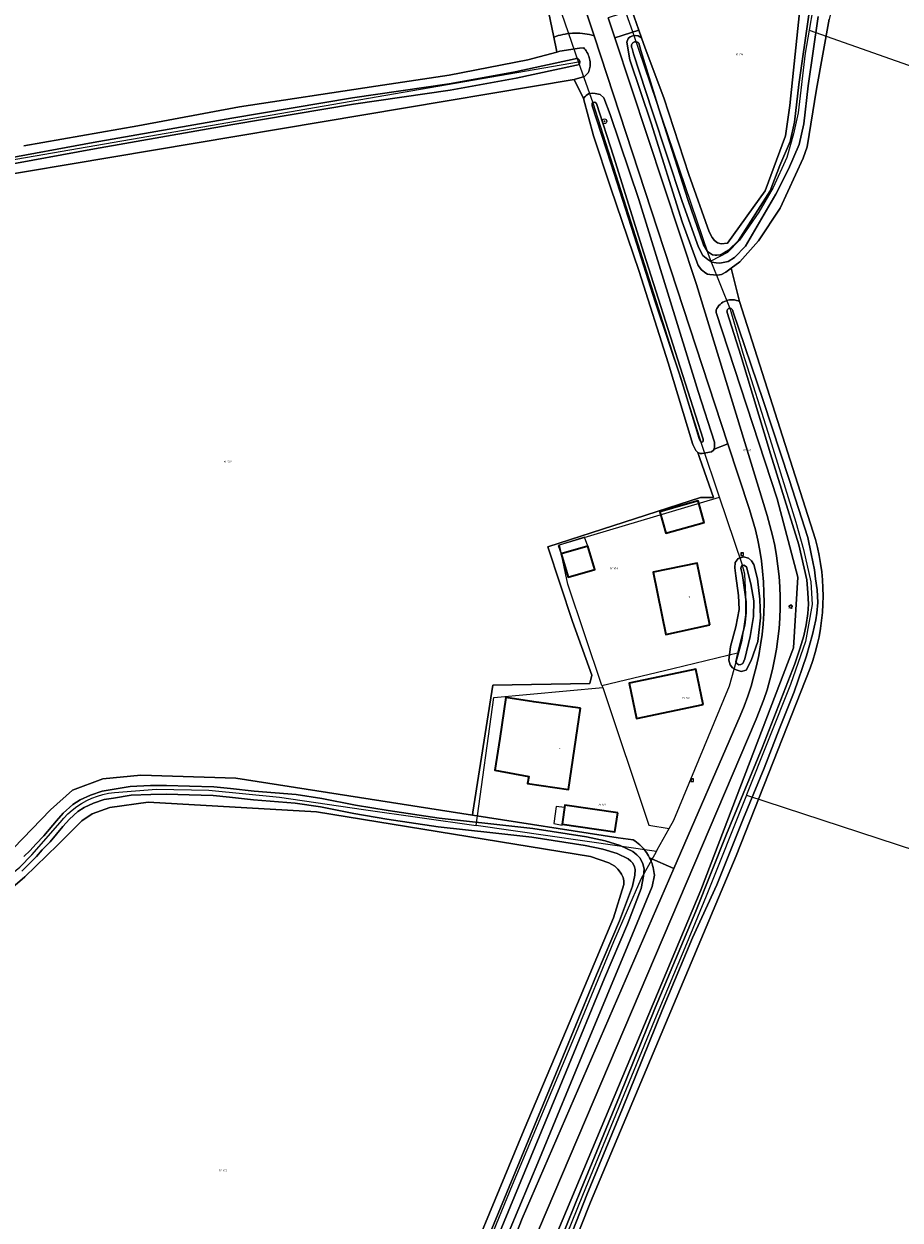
# Model space of a CAD drawing. Header units: metres. Extents: x 250001 to 257773, y 598992 to 609118.
# Tile 195 of 256: x 251590 to 251741, y 602053 to 602259. Entities that reach past the tile are written whole.
import ezdxf
from ezdxf.enums import TextEntityAlignment as Align
from ezdxf.lldxf.tags import DXFTag

# ---------------------------------------------------------------- set-up
doc = ezdxf.new("R2010")
doc.units = ezdxf.units.M
for name, color, linetype, lineweight in [('B-WE-GR-BOOM-S', 252, 'Continuous', 25), ('B-WE-GR-GRAS-GV', 252, 'Continuous', 13), ('B-WE-GR-GROENVOORZIENING-GV', 252, 'Continuous', 18), ('B-WE-KG-GRENS_PERCEEL-G', 150, 'KG-PERCEEL', 18), ('B-WE-KG-GRENS_PERCEEL-S', 150, 'Continuous', 25), ('B-WE-KL-ET_LS_OV_LICHTMAST-S', 252, 'Continuous', 25), ('B-WE-OG-BEBOUWING-GV', 1, 'Continuous', 35), ('B-WE-OG-BEBOUWING-T18', 7, 'Continuous', 18), ('B-WE-OG-BEBOUWING_LUIFEL-GV', 1, 'Continuous', 18), ('B-WE-OG-TERREIN_ERF-GV', 7, 'Continuous', 18), ('B-WE-OG-WATER-GV', 252, 'Continuous', 18), ('B-WE-OG-WATER_SLOOT-GV', 252, 'Continuous', 18), ('B-WE-RI-GWA_RIOOLPUT-S', 252, 'Continuous', 25), ('B-WE-VH-ONVERHARD-GV', 252, 'Continuous', 18), ('B-WE-VH-VERHARDING_GESLOTEN-GV', 252, 'Continuous', 18), ('B-WE-VH-VERHARDING_OPEN-GV', 252, 'Continuous', 18), ('X-XX-AL-REFERENTIE-G', 7, 'Continuous', 18)]:
    doc.layers.add(name, color=color, linetype=linetype, lineweight=lineweight)
doc.styles.add('NLCS-ISO', font='NLCS-ISO.ttf')
doc.styles.add('NLCS-ISO-ANNOTATIEF-T18', font='NLCS-ISO.ttf', dxfattribs={"height": 1.8})
doc.styles.get("Standard").update_dxf_attribs({"font": 'NLCS-ISO.ttf'})
tags = doc.linetypes.add('KG-PERCEEL', pattern='A,5.5,-2,["P",Standard,S=1.8,R=0,X=-0.5,Y=-0.9],-2,5.5,-2,[5,NLCS.SHX,S=0.75,R=0,X=0,Y=0],-2', length=19).pattern_tags.tags
tags[6] = DXFTag(74, 10)

# ---------------------------------------------------------------- blocks, each defined once
blk = doc.blocks.new('SKG-PERCEELNUMMER-SO')
at = {"style": 'NLCS-ISO', "oblique": 10, "flags": 1}
blk.add_attdef('GEMEENTECODE', text='', height=1.8, dxfattribs=at).set_placement((0, 2.6), align=Align.MIDDLE_CENTER)
at = {"style": 'NLCS-ISO', "oblique": 10}
blk.add_attdef('SECTIE', text='', height=1.8, dxfattribs=at).set_placement((-0.5, 0), align=Align.MIDDLE_RIGHT)
blk.add_attdef('PERCEELNUMMER', text='', height=1.8, dxfattribs=at).set_placement((0.5, 0), align=Align.MIDDLE_LEFT)
blk = doc.blocks.new('BS2021-132-Xref-KAD-20210617')
at = {"layer": 'B-WE-KG-GRENS_PERCEEL-G', "flags": 128}
for points in [[(251686.003, 602252.258), (251683.093, 602260.562), (251668.343, 602307.081)], [(251731.056, 602282.388), (251726.978, 602265.102), (251725.71, 602257.718)], [(251691.713, 602267.889), (251693.515, 602262.5), (251695.328, 602257.312), (251708.281, 602219.125), (251708.758, 602217.937)], [(251725.71, 602257.718), (251725.027, 602253.742), (251723.813, 602243.467), (251722.989, 602239.825), (251721.861, 602235.749), (251719.477, 602230.633), (251717.006, 602226.341), (251713.71, 602221.528), (251711.629, 602219.404), (251708.758, 602217.937)], [(251725.71, 602257.718), (251903.53, 602194.989)], [(251571.116, 602232.404), (251686.003, 602252.258)], [(251710.269, 602177.279), (251707.234, 602186.312), (251694.656, 602225.875), (251688.484, 602245.125), (251686.687, 602250.312), (251686.003, 602252.258)], [(251708.758, 602217.937), (251712.093, 602209.625), (251714.281, 602202.062), (251718.921, 602187.375), (251723.39, 602172.937), (251724.718, 602168.25), (251726, 602162.687), (251726.234, 602158.75), (251725.062, 602152.375), (251722.5, 602145), (251714.897, 602125.944)], [(251690.011, 602144.802), (251684.153, 602162.256), (251682.684, 602169.051), (251710.269, 602177.279)], [(251713.56, 602150.482), (251714.154, 602152.622), (251714.809, 602156.989), (251714.809, 602160.483), (251714.591, 602163.977), (251714.154, 602165.723), (251710.269, 602177.279)], [(251690.011, 602144.802), (251702.244, 602147.734), (251713.56, 602150.482)], [(251701.562, 602120.166), (251702.363, 602121.617), (251711.971, 602144.762), (251713.56, 602150.482)], [(251668.375, 602120.675), (251671.385, 602142.759), (251690.136, 602144.436)], [(251690.011, 602144.802), (251690.136, 602144.436)], [(251690.136, 602144.436), (251698.093, 602120.721), (251701.562, 602120.166)], [(251606.066, 602126.366), (251613.333, 602126.922), (251622.308, 602126.796), (251634.486, 602125.578), (251648.94, 602123.424), (251668.375, 602120.675)], [(251596.715, 602121.19), (251597.354, 602121.958), (251598.048, 602122.677), (251598.793, 602123.342), (251599.586, 602123.949), (251600.422, 602124.497), (251601.296, 602124.981), (251602.203, 602125.398), (251603.139, 602125.747), (251604.099, 602126.026), (251605.076, 602126.232), (251606.066, 602126.366)], [(251714.878, 602125.897), (251707.937, 602108.5), (251704.546, 602100.312), (251699.046, 602087.125), (251686.64, 602056.937), (251674.875, 602027.875), (251665.904, 602005.439)], [(251714.897, 602125.944), (251714.878, 602125.897)], [(251714.878, 602125.897), (251834.976, 602086.591)], [(251568.696, 602099.002), (251574.358, 602102.194), (251584.543, 602109.242), (251589.755, 602113.518), (251591.853, 602115.635), (251596.715, 602121.19)], [(251699.381, 602116.212), (251668.375, 602120.675)], [(251699.381, 602116.212), (251699.521, 602116.466), (251701.562, 602120.166)], [(251616.687, 601928.562), (251619.171, 601927.75), (251621.203, 601927.875), (251622.718, 601929.5), (251626.562, 601938.562), (251632.203, 601953.312), (251637.609, 601966.625), (251646.734, 601989.437), (251660.265, 602024.187), (251666.234, 602038.312), (251674.593, 602058.75), (251685.015, 602083.562), (251685.562, 602084.937), (251692.046, 602100.687), (251696.781, 602111.5), (251699.381, 602116.212)]]:
    blk.add_lwpolyline(points, dxfattribs=at)
at = {"layer": 'B-WE-KG-GRENS_PERCEEL-S', "xscale": 0.2, "yscale": 0.2, "zscale": 0.2}
for p, values in [((251713.524, 602253.543), {'PERCEELNUMMER': '114', 'SECTIE': 'M'}), ((251714.785, 602185.355), {'PERCEELNUMMER': '140', 'SECTIE': 'M'}), ((251625.354, 602183.36), {'PERCEELNUMMER': '512', 'SECTIE': 'M'}), ((251691.865, 602164.975), {'PERCEELNUMMER': '109', 'SECTIE': 'M'}), ((251704.313, 602142.674), {'PERCEELNUMMER': '110', 'SECTIE': 'M'}), ((251689.904, 602124.25), {'PERCEELNUMMER': '111', 'SECTIE': 'M'}), ((251624.561, 602061.278), {'PERCEELNUMMER': '513', 'SECTIE': 'M'})]:
    blk.add_blockref('SKG-PERCEELNUMMER-SO', p, dxfattribs=at).add_auto_attribs(values)
blk = doc.blocks.new('SKL-ET_OV_LICHTMAST-SO')
at = {"color": 0, "linetype": 'ByBlock', "lineweight": 18}
for points in [[(-1.2, 0), (-2, 0)], [(-1.4, 1.4), (-0.9, 0.9)], [(0, 2), (0, 1.2)], [(0.9, 0.9), (1.4, 1.4)], [(2, 0), (1.2, 0)], [(-1.4, -1.4), (-0.9, -0.9)], [(0, -1.2), (0, -2)], [(0.9, -0.9), (1.4, -1.4)]]:
    blk.add_lwpolyline(points, dxfattribs=at)
blk.add_circle((0, 0), 1, dxfattribs=at)
blk = doc.blocks.new('SRI-PUT_INSPECTIEPUT_RIOOLPUT-SO')
at = {"color": 0, "linetype": 'ByBlock', "lineweight": 18}
blk.add_lwpolyline([(-1.1, -1.1), (1.1, -1.1), (1.1, 1.1), (-1.1, 1.1)], close=True, dxfattribs=at)
at = {"color": 0, "linetype": 'ByBlock', "lineweight": 18, "style": 'NLCS-ISO'}
blk.add_text('r', height=1.5, dxfattribs=at).set_placement((0, 0.3), align=Align.MIDDLE_CENTER)
blk = doc.blocks.new('SGR-BOOM_01-SO')
at = {"linetype": 'ByBlock', "lineweight": 18}
h = blk.add_hatch(color=0, dxfattribs=at)
h.dxf.hatch_style = 1
edge = h.paths.add_edge_path()
edge.add_arc((0, 0), 0.25, 0, 360)
at = {"color": 0, "linetype": 'ByBlock', "lineweight": 18}
for radius in [2, 0.25]:
    blk.add_circle((0, 0), radius, dxfattribs=at)
blk = doc.blocks.new('BS2021-132-Xref-BGT-GRIJS-20210617-aangepast')
at = {"layer": 'B-WE-GR-GRAS-GV', "flags": 128}
for points in [[(251590.468, 602237.806), (251610.124, 602241.238), (251627.594, 602244.522), (251651.068, 602248.04), (251663.719, 602249.932), (251677.241, 602252.585), (251682.245, 602253.948), (251682.189, 602254.292), (251681.722, 602256.526), (251680.509, 602262.328)], [(251725.84, 602147.768), (251713.149, 602115.462), (251688.026, 602055.783), (251667.831, 602004.897), (251724.856, 601980.654), (251757.011, 601966.826)], [(251737.137, 602319.682), (251734.577, 602312.541), (251734.757, 602310.792), (251734.993, 602308.386), (251735.413, 602304.097), (251735.673, 602299.565), (251735.523, 602295.097), (251735.169, 602287.192), (251735.043, 602284.378), (251734.062, 602279.628), (251732.062, 602271.266), (251729.125, 602259.613), (251726.961, 602247.547), (251725.345, 602237.608), (251724.633, 602235.673), (251720.716, 602227.045), (251716.958, 602221.425), (251713.74, 602217.798), (251712.266, 602216.708), (251713.716, 602210.939), (251726.763, 602169.969)], [(251583.89, 602111.83), (251595.047, 602123.412), (251598.836, 602126.752), (251604.065, 602128.745), (251610.611, 602129.351), (251626.965, 602128.858), (251667.72, 602122.477), (251667.784, 602122.99), (251671.222, 602144.865), (251687.94, 602145.177), (251688.253, 602146.583), (251684.954, 602155.846), (251680.71, 602168.689), (251707.003, 602177.208), (251709.224, 602177.208), (251706.847, 602183.927), (251706.505, 602184.954), (251706.499, 602184.956), (251706.198, 602185.292), (251705.651, 602186.354), (251701.42, 602200.39), (251696.413, 602216.105), (251691.49, 602230.672), (251688.581, 602239.501), (251686.834, 602245.912), (251685.215, 602249.199), (251576.503, 602230.957)], [(251663.036, 602035.46), (251676.607, 602068.321), (251685.799, 602089.994), (251692.009, 602104.79), (251693.769, 602110.493), (251693.758, 602111.13), (251693.669, 602111.75), (251693.364, 602112.288), (251693.139, 602112.673), (251692.742, 602113.178), (251692.204, 602113.697), (251691.184, 602114.253), (251688.033, 602115.332), (251640.88, 602123.021), (251611.869, 602124.728), (251605.297, 602123.763), (251602.215, 602122.68), (251600.449, 602121.498), (251596.33, 602117.336), (251590.634, 602111.856), (251587.774, 602109.349)]]:
    blk.add_lwpolyline(points, dxfattribs=at)
at = {"layer": 'B-WE-GR-GRAS-GV'}
blk.add_lwpolyline([(251726.763, 602169.969, -0.1582379), (251725.84, 602147.768)], format="xyb", dxfattribs=at)
at = {"layer": 'B-WE-GR-GROENVOORZIENING-GV', "flags": 128}
for points in [[(251696.351, 602257.694), (251692.214, 602256.399), (251706.281, 602213.916), (251718.453, 602174.12), (251718.948, 602172.397), (251719.381, 602170.657), (251719.754, 602168.903), (251720.066, 602167.137), (251720.315, 602165.362), (251720.502, 602163.578), (251720.626, 602161.79), (251720.688, 602159.998), (251720.688, 602158.205), (251720.624, 602156.413), (251720.498, 602154.624), (251720.309, 602152.841), (251720.059, 602151.066), (251719.746, 602149.3), (251719.371, 602147.547), (251718.936, 602145.807), (251718.44, 602144.084), (251717.884, 602142.38), (251716.595, 602139.034), (251669.843, 602029.258)], [(251662.29, 602002.739), (251707.015, 602109.534), (251722.978, 602151.272), (251723.725, 602163.469), (251720.188, 602176.962), (251709.663, 602209.047), (251709.679, 602209.485)], [(251713.716, 602210.939), (251712.266, 602216.708), (251711.355, 602216.034), (251710.581, 602215.643), (251709.91, 602215.51), (251709.209, 602215.564), (251708.602, 602215.607), (251708.196, 602215.694), (251707.883, 602215.863), (251707.159, 602216.416), (251706.569, 602217.18), (251703.835, 602224.691), (251698.49, 602241.708), (251694.823, 602252.583), (251694.286, 602255.668), (251694.542, 602256.296), (251694.859, 602256.567), (251695.314, 602256.75), (251695.717, 602256.798), (251696.23, 602256.74), (251696.815, 602256.374), (251696.351, 602257.694)], [(251658.789, 602008.251), (251676.303, 602053.005), (251702.4, 602113.278), (251698.222, 602115.121), (251698.374, 602114.801), (251698.512, 602114.475), (251698.634, 602114.143), (251698.742, 602113.806), (251698.834, 602113.464), (251698.91, 602113.119), (251698.971, 602112.771), (251699.016, 602112.42), (251699.041, 602112.138), (251698.673, 602110.174), (251697.711, 602107.851), (251694.457, 602100.018), (251687.358, 602082.905), (251679.279, 602063.274), (251673.949, 602050.498)]]:
    blk.add_lwpolyline(points, dxfattribs=at)
blk.add_lwpolyline([(251685.795, 602257.196), (251685.374, 602257.199), (251684.953, 602257.185), (251684.534, 602257.155), (251684.115, 602257.11), (251683.699, 602257.048), (251683.285, 602256.971), (251682.874, 602256.878), (251682.467, 602256.77), (251682.065, 602256.646), (251681.722, 602256.526), (251682.189, 602254.292), (251682.245, 602253.948), (251682.741, 602254.082), (251686.147, 602254.61), (251686.867, 602254.656), (251686.993, 602254.523), (251687.154, 602254.333), (251687.302, 602254.133), (251687.436, 602253.924), (251687.558, 602253.706), (251687.664, 602253.481), (251687.756, 602253.25), (251687.834, 602253.013), (251687.896, 602252.772), (251687.942, 602252.528), (251687.972, 602252.281), (251687.986, 602252.032), (251687.985, 602251.783), (251687.968, 602251.535), (251687.934, 602251.288), (251687.885, 602251.045), (251687.82, 602250.804), (251687.74, 602250.569), (251687.645, 602250.339), (251687.003, 602249.752), (251685.215, 602249.199), (251686.834, 602245.912), (251687.138, 602246.26), (251687.274, 602246.448), (251687.688, 602246.735), (251688.323, 602246.84), (251688.82, 602246.818), (251689.708, 602246.648), (251690.309, 602246.053), (251691.433, 602243.186), (251696.373, 602228.557), (251701.372, 602212.407), (251706.602, 602195.485), (251709.401, 602186.748), (251709.415, 602185.987), (251709.345, 602185.536), (251711.711, 602186.461), (251688.662, 602256.745), (251688.291, 602256.848), (251687.882, 602256.946), (251687.469, 602257.027), (251687.053, 602257.093), (251686.635, 602257.144), (251686.216, 602257.178)], close=True, dxfattribs=at)
at = {"layer": 'B-WE-GR-GROENVOORZIENING-GV'}
blk.add_lwpolyline([(251709.679, 602209.485, -0.4390015), (251713.716, 602210.939)], format="xyb", dxfattribs=at)
at = {"layer": 'B-WE-OG-BEBOUWING-GV', "flags": 128}
for points in [[(251707.626, 602172.903), (251706.572, 602176.618), (251704.754, 602176.102), (251699.957, 602174.742), (251701.011, 602171.026), (251705.163, 602172.204)], [(251683.018, 602167.463), (251684.189, 602163.458), (251688.768, 602164.807), (251687.595, 602168.806)], [(251708.61, 602155.24), (251706.42, 602165.89), (251698.838, 602164.333), (251701.04, 602153.61)], [(251707.439, 602141.533), (251706.166, 602147.609), (251701.025, 602146.533), (251694.69, 602145.206), (251695.962, 602139.13)], [(251686.321, 602140.891), (251685.015, 602141.056), (251678.262, 602141.991), (251673.47, 602142.742), (251672.427, 602135.696), (251671.55, 602130.23), (251677.43, 602129.153), (251677.21, 602127.95), (251684.26, 602126.9)], [(251692.72, 602122.885), (251683.631, 602124.165), (251683.17, 602120.895), (251692.259, 602119.615)]]:
    blk.add_lwpolyline(points, close=True, dxfattribs=at)
at = {"layer": 'B-WE-OG-BEBOUWING_LUIFEL-GV', "flags": 128}
for points in [[(251687.027, 602170.391), (251682.484, 602168.954), (251683.018, 602167.463), (251687.595, 602168.806)], [(251682.152, 602123.97), (251681.726, 602121.02), (251683.157, 602120.75), (251683.17, 602120.895), (251683.578, 602123.787)]]:
    blk.add_lwpolyline(points, close=True, dxfattribs=at)
at = {"layer": 'B-WE-OG-TERREIN_ERF-GV', "flags": 128}
blk.add_lwpolyline([(251695.165, 602261.164), (251696.351, 602257.694), (251696.815, 602256.374), (251697.426, 602254.621), (251700.694, 602246.047), (251704.947, 602232.873), (251708.481, 602222.958), (251708.998, 602221.971), (251709.384, 602221.48), (251709.889, 602221.071), (251710.526, 602220.881), (251711.633, 602220.994), (251718.119, 602230.013), (251721.599, 602239.495), (251722.365, 602244.74), (251724.047, 602260.782)], dxfattribs=at)
for points in [[(251717.323, 602151.789), (251717.571, 602153.591), (251717.753, 602155.4), (251717.869, 602157.215), (251717.919, 602159.033), (251717.904, 602160.852), (251717.822, 602162.668), (251717.675, 602164.481), (251717.462, 602166.287), (251717.184, 602168.084), (251716.84, 602169.87), (251716.432, 602171.642), (251715.425, 602175.137), (251711.711, 602186.461), (251709.345, 602185.536), (251709.225, 602185.347), (251708.857, 602185.092), (251708.547, 602185.025), (251707.635, 602184.853), (251707.263, 602184.784), (251706.952, 602184.794), (251706.505, 602184.954), (251706.847, 602183.927), (251709.224, 602177.208), (251707.003, 602177.208), (251680.71, 602168.689), (251684.954, 602155.846), (251688.253, 602146.583), (251687.94, 602145.177), (251671.222, 602144.865), (251667.784, 602122.99), (251667.72, 602122.477), (251692.798, 602118.55), (251695.403, 602118.225), (251695.698, 602118.03), (251695.984, 602117.821), (251696.26, 602117.6), (251696.525, 602117.367), (251696.78, 602117.122), (251697.024, 602116.865), (251697.256, 602116.598), (251697.475, 602116.321), (251697.682, 602116.034), (251697.876, 602115.738), (251698.056, 602115.433), (251698.222, 602115.121), (251702.4, 602113.278), (251713.794, 602139.593), (251714.486, 602141.274), (251715.117, 602142.98), (251715.686, 602144.708), (251716.191, 602146.455), (251716.633, 602148.219), (251717.01, 602149.998)], [(251705.163, 602172.204), (251701.011, 602171.026), (251699.957, 602174.742), (251704.754, 602176.102), (251706.572, 602176.618), (251707.626, 602172.903)], [(251684.189, 602163.458), (251683.018, 602167.463), (251687.595, 602168.806), (251688.768, 602164.807)], [(251712.136, 602151.526), (251713.078, 602154.892), (251713.615, 602157.875), (251713.549, 602160.338), (251713.091, 602163.728), (251712.913, 602165.089), (251712.959, 602165.995), (251713.49, 602166.673), (251714.39, 602166.947), (251715.236, 602166.754), (251715.766, 602166.304), (251716.182, 602165.629), (251716.798, 602163.183), (251717.196, 602159.695), (251717.324, 602156.473), (251716.849, 602152.364), (251715.717, 602149.133), (251714.821, 602147.467), (251713.997, 602147.229), (251713.135, 602147.519), (251712.502, 602147.877), (251712.104, 602148.364), (251711.859, 602149.181)], [(251701.04, 602153.61), (251698.838, 602164.333), (251706.42, 602165.89), (251708.61, 602155.24)], [(251706.166, 602147.609), (251707.439, 602141.533), (251695.962, 602139.13), (251694.69, 602145.206), (251701.025, 602146.533)], [(251686.321, 602140.891), (251684.26, 602126.9), (251677.21, 602127.95), (251677.43, 602129.153), (251671.55, 602130.23), (251672.427, 602135.696), (251673.47, 602142.742), (251678.262, 602141.991), (251685.015, 602141.056)], [(251692.259, 602119.615), (251683.17, 602120.895), (251683.631, 602124.165), (251692.72, 602122.885)]]:
    blk.add_lwpolyline(points, close=True, dxfattribs=at)
at = {"layer": 'B-WE-OG-WATER-GV', "flags": 128}
for points in [[(251725.653, 602260.332), (251723.932, 602248.345), (251723.179, 602241.838), (251722.421, 602238.533), (251720.664, 602234.373), (251718.964, 602230.037), (251713.498, 602221.487), (251711.803, 602219.819), (251711.135, 602219.38), (251710.35, 602219.006), (251709.799, 602218.952), (251709.482, 602218.944), (251709.02, 602219.027), (251708.212, 602219.555), (251707.497, 602220.751), (251704.843, 602228.381), (251699.802, 602244.155), (251696.712, 602254.201), (251696.351, 602255.478), (251696.332, 602255.497), (251696.251, 602255.567), (251696.159, 602255.625), (251696.06, 602255.669), (251695.956, 602255.698), (251695.848, 602255.71), (251695.74, 602255.707), (251695.633, 602255.688), (251695.531, 602255.654), (251695.434, 602255.605), (251695.346, 602255.542), (251695.268, 602255.467), (251695.202, 602255.381), (251695.149, 602255.287), (251695.111, 602255.185), (251695.088, 602255.08), (251695.081, 602254.972), (251695.09, 602254.864), (251695.115, 602254.758), (251695.155, 602254.658), (251695.209, 602254.564), (251695.449, 602253.661), (251698.633, 602243.786), (251703.812, 602228.215), (251706.665, 602220.305), (251707.384, 602218.905), (251708.235, 602218.223), (251708.929, 602217.74), (251709.689, 602217.646), (251710.318, 602217.563), (251711.766, 602217.881), (251712.813, 602218.569), (251714.749, 602220.473), (251719.975, 602229.453), (251722.146, 602233.77), (251723.949, 602238.039), (251724.758, 602241.566), (251725.519, 602248.14), (251727.234, 602260.088)], [(251586.409, 602234.284), (251602.625, 602237.281), (251626.452, 602241.44), (251647.209, 602244.953), (251663.863, 602247.369), (251675.26, 602249.446), (251685.655, 602251.704), (251685.937, 602251.748), (251685.999, 602251.792), (251686.067, 602251.859), (251686.125, 602251.936), (251686.168, 602252.022), (251686.197, 602252.114), (251686.21, 602252.209), (251686.207, 602252.305), (251686.188, 602252.399), (251686.154, 602252.489), (251686.106, 602252.572), (251686.044, 602252.646), (251685.971, 602252.709), (251685.889, 602252.758), (251685.799, 602252.794), (251685.705, 602252.814), (251685.609, 602252.818), (251685.514, 602252.806), (251685.422, 602252.779), (251675.044, 602250.525), (251663.685, 602248.454), (251647.038, 602246.039), (251626.266, 602242.524), (251602.43, 602238.363), (251586.213, 602235.366)], [(251677.004, 602030.585), (251687.413, 602057.065), (251693.56, 602071.922), (251700.427, 602088.968), (251705.61, 602101.306), (251709.794, 602110.441), (251714.401, 602121.946), (251717.957, 602130.556), (251720.598, 602137.425), (251723.109, 602143.702), (251725.234, 602149.925), (251726.239, 602153.579), (251726.83, 602156.122), (251727.026, 602157.291), (251727.179, 602159.097), (251727.046, 602161.316), (251726.794, 602163.176), (251726.611, 602164.726), (251726.047, 602167.513), (251725.468, 602170.33), (251722.24, 602180.324), (251717.797, 602193.886), (251712.545, 602209.281), (251712.544, 602209.32), (251712.532, 602209.409), (251712.504, 602209.494), (251712.461, 602209.572), (251712.405, 602209.642), (251712.338, 602209.701), (251712.261, 602209.747), (251712.177, 602209.778), (251712.089, 602209.794), (251712, 602209.794), (251711.912, 602209.778), (251711.828, 602209.747), (251711.751, 602209.701), (251711.684, 602209.643), (251711.628, 602209.573), (251711.585, 602209.495), (251711.557, 602209.41), (251711.544, 602209.321), (251711.547, 602209.232), (251711.567, 602209.145), (251711.601, 602209.062), (251713.911, 602201.677), (251719.052, 602184.71), (251723.891, 602169.043), (251725.275, 602163.008), (251725.471, 602160.775), (251725.569, 602158.819), (251725.473, 602157.232), (251725.152, 602155.253), (251724.751, 602153.381), (251724.062, 602151.115), (251723.251, 602148.527), (251717.62, 602134.071), (251711.459, 602119.166), (251706.15, 602105.915), (251699.157, 602089.249), (251693.021, 602074.044), (251686.407, 602058.041), (251679.226, 602040.116)], [(251590.109, 602112.828), (251591.543, 602114.267), (251592.629, 602115.344), (251593.624, 602116.471), (251595.009, 602117.876), (251597.213, 602120.499), (251598.32, 602121.766), (251599.785, 602123.101), (251600.887, 602123.771), (251602.493, 602124.539), (251604.302, 602125.146), (251605.925, 602125.421), (251608.952, 602125.884), (251612.329, 602126.051), (251615.029, 602126.1), (251618.929, 602125.956), (251623.098, 602125.847), (251625.884, 602125.579), (251630.002, 602125.124), (251637.196, 602124.513), (251641.524, 602123.875), (251647.292, 602122.74), (251652.969, 602121.765), (251661.799, 602120.458), (251671.232, 602119.399), (251677.911, 602118.67), (251687.109, 602117.25), (251690.181, 602116.601), (251692.61, 602115.845), (251694.505, 602114.954), (251694.987, 602114.553), (251695.347, 602114.178), (251695.643, 602113.554), (251695.756, 602113.078), (251695.693, 602112.135), (251695.295, 602110.263), (251693.019, 602104.264), (251689.079, 602094.981), (251682.471, 602078.865), (251661.128, 602027.161)], [(251662.519, 602026.6), (251683.858, 602078.295), (251690.463, 602094.404), (251694.411, 602103.705), (251696.739, 602109.838), (251697.182, 602111.929), (251697.268, 602113.204), (251697.066, 602114.055), (251696.597, 602115.041), (251696.011, 602115.652), (251695.317, 602116.23), (251693.154, 602117.247), (251690.56, 602118.054), (251687.378, 602118.726), (251678.107, 602120.158), (251671.397, 602120.89), (251661.993, 602121.946), (251653.206, 602123.247), (251647.563, 602124.216), (251641.778, 602125.353), (251637.369, 602126.003), (251630.148, 602126.617), (251626.038, 602127.071), (251623.19, 602127.345), (251618.977, 602127.455), (251615.043, 602127.601), (251612.278, 602127.55), (251608.801, 602127.378), (251605.686, 602126.902), (251603.936, 602126.606), (251601.928, 602125.932), (251600.172, 602125.092), (251598.881, 602124.307), (251597.246, 602122.817), (251596.074, 602121.475), (251593.899, 602118.887), (251592.526, 602117.495), (251591.537, 602116.373), (251590.484, 602115.329)]]:
    blk.add_lwpolyline(points, dxfattribs=at)
for points in [[(251689.069, 602245.103), (251688.801, 602245.3), (251688.569, 602245.249), (251688.43, 602245.231), (251688.355, 602245.058), (251688.3, 602244.7), (251691.62, 602234.637), (251695.556, 602222.257), (251699.26, 602210.726), (251703.629, 602197.593), (251706.735, 602187.37), (251707.008, 602186.848), (251707.104, 602186.725), (251707.166, 602186.726), (251707.335, 602186.791), (251707.366, 602186.808), (251707.426, 602186.902), (251707.441, 602186.964), (251707.436, 602187.228), (251703.499, 602199.64), (251697.225, 602219.306), (251691.999, 602235.98)], [(251714.909, 602165.223), (251714.464, 602165.521), (251714.173, 602165.453), (251713.969, 602165.213), (251713.944, 602165.011), (251714.225, 602163.756), (251714.577, 602161.269), (251714.858, 602159.234), (251714.865, 602157.313), (251714.625, 602155.185), (251713.622, 602151.372), (251713.068, 602148.911), (251713.213, 602148.621), (251713.579, 602148.384), (251713.941, 602148.398), (251714.244, 602148.577), (251714.592, 602149.377), (251715.558, 602153.259), (251716.116, 602156.667), (251716.136, 602159.39), (251715.637, 602162.333)]]:
    blk.add_lwpolyline(points, close=True, dxfattribs=at)
at = {"layer": 'B-WE-OG-WATER_SLOOT-GV', "flags": 128}
for points in [[(251724.047, 602260.782), (251722.365, 602244.74), (251721.599, 602239.495), (251718.119, 602230.013), (251711.633, 602220.994), (251710.526, 602220.881), (251709.889, 602221.071), (251709.384, 602221.48), (251708.998, 602221.971), (251708.481, 602222.958), (251704.947, 602232.873), (251700.694, 602246.047), (251697.426, 602254.621), (251696.815, 602256.374), (251696.23, 602256.74), (251695.717, 602256.798), (251695.314, 602256.75), (251694.859, 602256.567), (251694.542, 602256.296), (251694.286, 602255.668), (251694.823, 602252.583), (251698.49, 602241.708), (251703.835, 602224.691), (251706.569, 602217.18), (251707.159, 602216.416), (251707.883, 602215.863), (251708.196, 602215.694), (251708.602, 602215.607), (251709.209, 602215.564), (251709.91, 602215.51), (251710.581, 602215.643), (251711.355, 602216.034), (251712.266, 602216.708), (251713.74, 602217.798), (251716.958, 602221.425), (251720.716, 602227.045), (251724.633, 602235.673), (251725.345, 602237.608), (251726.961, 602247.547), (251729.125, 602259.613)], [(251727.234, 602260.088), (251725.519, 602248.14), (251724.758, 602241.566), (251723.949, 602238.039), (251722.146, 602233.77), (251719.975, 602229.453), (251714.749, 602220.473), (251712.813, 602218.569), (251711.766, 602217.881), (251710.318, 602217.563), (251709.689, 602217.646), (251708.929, 602217.74), (251708.235, 602218.223), (251707.384, 602218.905), (251706.665, 602220.305), (251703.812, 602228.215), (251698.633, 602243.786), (251695.449, 602253.661), (251695.209, 602254.564), (251695.155, 602254.658), (251695.115, 602254.758), (251695.09, 602254.864), (251695.081, 602254.972), (251695.088, 602255.08), (251695.111, 602255.185), (251695.149, 602255.287), (251695.202, 602255.381), (251695.268, 602255.467), (251695.346, 602255.542), (251695.434, 602255.605), (251695.531, 602255.654), (251695.633, 602255.688), (251695.74, 602255.707), (251695.848, 602255.71), (251695.956, 602255.698), (251696.06, 602255.669), (251696.159, 602255.625), (251696.251, 602255.567), (251696.332, 602255.497), (251696.351, 602255.478), (251696.712, 602254.201), (251699.802, 602244.155), (251704.843, 602228.381), (251707.497, 602220.751), (251708.212, 602219.555), (251709.02, 602219.027), (251709.482, 602218.944), (251709.799, 602218.952), (251710.35, 602219.006), (251711.135, 602219.38), (251711.803, 602219.819), (251713.498, 602221.487), (251718.964, 602230.037), (251720.664, 602234.373), (251722.421, 602238.533), (251723.179, 602241.838), (251723.932, 602248.345), (251725.653, 602260.332)], [(251576.503, 602230.957), (251685.215, 602249.199), (251687.003, 602249.752), (251687.645, 602250.339), (251687.74, 602250.569), (251687.82, 602250.804), (251687.885, 602251.045), (251687.934, 602251.288), (251687.968, 602251.535), (251687.985, 602251.783), (251687.986, 602252.032), (251687.972, 602252.281), (251687.942, 602252.528), (251687.896, 602252.772), (251687.834, 602253.013), (251687.756, 602253.25), (251687.664, 602253.481), (251687.558, 602253.706), (251687.436, 602253.924), (251687.302, 602254.133), (251687.154, 602254.333), (251686.993, 602254.523), (251686.867, 602254.656), (251686.147, 602254.61), (251682.741, 602254.082), (251682.245, 602253.948), (251677.241, 602252.585), (251663.719, 602249.932), (251651.068, 602248.04), (251627.594, 602244.522), (251610.124, 602241.238), (251590.468, 602237.806)], [(251586.213, 602235.366), (251602.43, 602238.363), (251626.266, 602242.524), (251647.038, 602246.039), (251663.685, 602248.454), (251675.044, 602250.525), (251685.422, 602252.779), (251685.514, 602252.806), (251685.609, 602252.818), (251685.705, 602252.814), (251685.799, 602252.794), (251685.889, 602252.758), (251685.971, 602252.709), (251686.044, 602252.646), (251686.106, 602252.572), (251686.154, 602252.489), (251686.188, 602252.399), (251686.207, 602252.305), (251686.21, 602252.209), (251686.197, 602252.114), (251686.168, 602252.022), (251686.125, 602251.936), (251686.067, 602251.859), (251685.999, 602251.792), (251685.937, 602251.748), (251685.655, 602251.704), (251675.26, 602249.446), (251663.863, 602247.369), (251647.209, 602244.953), (251626.452, 602241.44), (251602.625, 602237.281), (251586.409, 602234.284)], [(251709.679, 602209.485), (251709.663, 602209.047), (251720.188, 602176.962), (251723.725, 602163.469), (251722.978, 602151.272), (251707.015, 602109.534), (251662.29, 602002.739)], [(251667.831, 602004.897), (251688.026, 602055.783), (251713.149, 602115.462), (251725.84, 602147.768)], [(251679.226, 602040.116), (251686.407, 602058.041), (251693.021, 602074.044), (251699.157, 602089.249), (251706.15, 602105.915), (251711.459, 602119.166), (251717.62, 602134.071), (251723.251, 602148.527), (251724.062, 602151.115), (251724.751, 602153.381), (251725.152, 602155.253), (251725.473, 602157.232), (251725.569, 602158.819), (251725.471, 602160.775), (251725.275, 602163.008), (251723.891, 602169.043), (251719.052, 602184.71), (251713.911, 602201.677), (251711.601, 602209.062), (251711.567, 602209.145), (251711.547, 602209.232), (251711.544, 602209.321), (251711.557, 602209.41), (251711.585, 602209.495), (251711.628, 602209.573), (251711.684, 602209.643), (251711.751, 602209.701), (251711.828, 602209.747), (251711.912, 602209.778), (251712, 602209.794), (251712.089, 602209.794), (251712.177, 602209.778), (251712.261, 602209.747), (251712.338, 602209.701), (251712.405, 602209.642), (251712.461, 602209.572), (251712.504, 602209.494), (251712.532, 602209.409), (251712.544, 602209.32), (251712.545, 602209.281), (251717.797, 602193.886), (251722.24, 602180.324), (251725.468, 602170.33), (251726.047, 602167.513), (251726.611, 602164.726), (251726.794, 602163.176), (251727.046, 602161.316), (251727.179, 602159.097), (251727.026, 602157.291), (251726.83, 602156.122), (251726.239, 602153.579), (251725.234, 602149.925), (251723.109, 602143.702), (251720.598, 602137.425), (251717.957, 602130.556), (251714.401, 602121.946), (251709.794, 602110.441), (251705.61, 602101.306), (251700.427, 602088.968), (251693.56, 602071.922), (251687.413, 602057.065), (251677.004, 602030.585)], [(251726.763, 602169.969), (251713.716, 602210.939)], [(251587.774, 602109.349), (251590.634, 602111.856), (251596.33, 602117.336), (251600.449, 602121.498), (251602.215, 602122.68), (251605.297, 602123.763), (251611.869, 602124.728), (251640.88, 602123.021), (251688.033, 602115.332), (251691.184, 602114.253), (251692.204, 602113.697), (251692.742, 602113.178), (251693.139, 602112.673), (251693.364, 602112.288), (251693.669, 602111.75), (251693.758, 602111.13), (251693.769, 602110.493), (251692.009, 602104.79), (251685.799, 602089.994), (251676.607, 602068.321), (251663.036, 602035.46)], [(251673.949, 602050.498), (251679.279, 602063.274), (251687.358, 602082.905), (251694.457, 602100.018), (251697.711, 602107.851), (251698.673, 602110.174), (251699.041, 602112.138), (251699.016, 602112.42), (251698.971, 602112.771), (251698.91, 602113.119), (251698.834, 602113.464), (251698.742, 602113.806), (251698.634, 602114.143), (251698.512, 602114.475), (251698.374, 602114.801), (251698.222, 602115.121), (251698.056, 602115.433), (251697.876, 602115.738), (251697.682, 602116.034), (251697.475, 602116.321), (251697.256, 602116.598), (251697.024, 602116.865), (251696.78, 602117.122), (251696.525, 602117.367), (251696.26, 602117.6), (251695.984, 602117.821), (251695.698, 602118.03), (251695.403, 602118.225), (251692.798, 602118.55), (251667.72, 602122.477), (251626.965, 602128.858), (251610.611, 602129.351), (251604.065, 602128.745), (251598.836, 602126.752), (251595.047, 602123.412), (251583.89, 602111.83)], [(251661.128, 602027.161), (251682.471, 602078.865), (251689.079, 602094.981), (251693.019, 602104.264), (251695.295, 602110.263), (251695.693, 602112.135), (251695.756, 602113.078), (251695.643, 602113.554), (251695.347, 602114.178), (251694.987, 602114.553), (251694.505, 602114.954), (251692.61, 602115.845), (251690.181, 602116.601), (251687.109, 602117.25), (251677.911, 602118.67), (251671.232, 602119.399), (251661.799, 602120.458), (251652.969, 602121.765), (251647.292, 602122.74), (251641.524, 602123.875), (251637.196, 602124.513), (251630.002, 602125.124), (251625.884, 602125.579), (251623.098, 602125.847), (251618.929, 602125.956), (251615.029, 602126.1), (251612.329, 602126.051), (251608.952, 602125.884), (251605.925, 602125.421), (251604.302, 602125.146), (251602.493, 602124.539), (251600.887, 602123.771), (251599.785, 602123.101), (251598.32, 602121.766), (251597.213, 602120.499), (251595.009, 602117.876), (251593.624, 602116.471), (251592.629, 602115.344), (251591.543, 602114.267), (251590.109, 602112.828)], [(251590.484, 602115.329), (251591.537, 602116.373), (251592.526, 602117.495), (251593.899, 602118.887), (251596.074, 602121.475), (251597.246, 602122.817), (251598.881, 602124.307), (251600.172, 602125.092), (251601.928, 602125.932), (251603.936, 602126.606), (251605.686, 602126.902), (251608.801, 602127.378), (251612.278, 602127.55), (251615.043, 602127.601), (251618.977, 602127.455), (251623.19, 602127.345), (251626.038, 602127.071), (251630.148, 602126.617), (251637.369, 602126.003), (251641.778, 602125.353), (251647.563, 602124.216), (251653.206, 602123.247), (251661.993, 602121.946), (251671.397, 602120.89), (251678.107, 602120.158), (251687.378, 602118.726), (251690.56, 602118.054), (251693.154, 602117.247), (251695.317, 602116.23), (251696.011, 602115.652), (251696.597, 602115.041), (251697.066, 602114.055), (251697.268, 602113.204), (251697.182, 602111.929), (251696.739, 602109.838), (251694.411, 602103.705), (251690.463, 602094.404), (251683.858, 602078.295), (251662.519, 602026.6)]]:
    blk.add_lwpolyline(points, dxfattribs=at)
for points in [[(251688.82, 602246.818), (251688.323, 602246.84), (251687.688, 602246.735), (251687.274, 602246.448), (251687.138, 602246.26), (251686.834, 602245.912), (251688.581, 602239.501), (251691.49, 602230.672), (251696.413, 602216.105), (251701.42, 602200.39), (251705.651, 602186.354), (251706.198, 602185.292), (251706.499, 602184.956), (251706.505, 602184.954), (251706.952, 602184.794), (251707.263, 602184.784), (251707.635, 602184.853), (251708.547, 602185.025), (251708.857, 602185.092), (251709.225, 602185.347), (251709.345, 602185.536), (251709.415, 602185.987), (251709.401, 602186.748), (251706.602, 602195.485), (251701.372, 602212.407), (251696.373, 602228.557), (251691.433, 602243.186), (251690.309, 602246.053), (251689.708, 602246.648)], [(251688.569, 602245.249), (251688.801, 602245.3), (251689.069, 602245.103), (251691.999, 602235.98), (251697.225, 602219.306), (251703.499, 602199.64), (251707.436, 602187.228), (251707.441, 602186.964), (251707.426, 602186.902), (251707.366, 602186.808), (251707.335, 602186.791), (251707.166, 602186.726), (251707.104, 602186.725), (251707.008, 602186.848), (251706.735, 602187.37), (251703.629, 602197.593), (251699.26, 602210.726), (251695.556, 602222.257), (251691.62, 602234.637), (251688.3, 602244.7), (251688.355, 602245.058), (251688.43, 602245.231)], [(251715.236, 602166.754), (251714.39, 602166.947), (251713.49, 602166.673), (251712.959, 602165.995), (251712.913, 602165.089), (251713.091, 602163.728), (251713.549, 602160.338), (251713.615, 602157.875), (251713.078, 602154.892), (251712.136, 602151.526), (251711.859, 602149.181), (251712.104, 602148.364), (251712.502, 602147.877), (251713.135, 602147.519), (251713.997, 602147.229), (251714.821, 602147.467), (251715.717, 602149.133), (251716.849, 602152.364), (251717.324, 602156.473), (251717.196, 602159.695), (251716.798, 602163.183), (251716.182, 602165.629), (251715.766, 602166.304)], [(251714.173, 602165.453), (251714.464, 602165.521), (251714.909, 602165.223), (251715.637, 602162.333), (251716.136, 602159.39), (251716.116, 602156.667), (251715.558, 602153.259), (251714.592, 602149.377), (251714.244, 602148.577), (251713.941, 602148.398), (251713.579, 602148.384), (251713.213, 602148.621), (251713.068, 602148.911), (251713.622, 602151.372), (251714.625, 602155.185), (251714.865, 602157.313), (251714.858, 602159.234), (251714.577, 602161.269), (251714.225, 602163.756), (251713.944, 602165.011), (251713.969, 602165.213)]]:
    blk.add_lwpolyline(points, close=True, dxfattribs=at)
at = {"layer": 'B-WE-OG-WATER_SLOOT-GV'}
for points in [[(251713.716, 602210.939, 0.4390015), (251709.679, 602209.485)], [(251725.84, 602147.768, 0.1582379), (251726.763, 602169.969)]]:
    blk.add_lwpolyline(points, format="xyb", dxfattribs=at)
at = {"layer": 'B-WE-VH-ONVERHARD-GV', "flags": 128}
blk.add_lwpolyline([(251680.509, 602262.328), (251681.722, 602256.526), (251682.065, 602256.646), (251682.467, 602256.77), (251682.874, 602256.878), (251683.285, 602256.971), (251683.699, 602257.048), (251684.115, 602257.11), (251684.534, 602257.155), (251684.953, 602257.185), (251685.374, 602257.199), (251685.795, 602257.196), (251686.216, 602257.178), (251686.635, 602257.144), (251687.053, 602257.093), (251687.469, 602257.027), (251687.882, 602256.946), (251688.291, 602256.848), (251688.662, 602256.745), (251685.699, 602265.78)], dxfattribs=at)
at = {"layer": 'B-WE-VH-VERHARDING_GESLOTEN-GV', "flags": 128}
for points in [[(251685.699, 602265.78), (251688.662, 602256.745), (251711.711, 602186.461), (251715.425, 602175.137), (251716.432, 602171.642), (251716.84, 602169.87), (251717.184, 602168.084), (251717.462, 602166.287), (251717.675, 602164.481), (251717.822, 602162.668), (251717.904, 602160.852), (251717.919, 602159.033), (251717.869, 602157.215), (251717.753, 602155.4), (251717.571, 602153.591), (251717.323, 602151.789), (251717.01, 602149.998), (251716.633, 602148.219), (251716.191, 602146.455), (251715.686, 602144.708), (251715.117, 602142.98), (251714.486, 602141.274), (251713.794, 602139.593), (251702.4, 602113.278), (251676.303, 602053.005), (251658.789, 602008.251)], [(251669.843, 602029.258), (251716.595, 602139.034), (251717.884, 602142.38), (251718.44, 602144.084), (251718.936, 602145.807), (251719.371, 602147.547), (251719.746, 602149.3), (251720.059, 602151.066), (251720.309, 602152.841), (251720.498, 602154.624), (251720.624, 602156.413), (251720.688, 602158.205), (251720.688, 602159.998), (251720.626, 602161.79), (251720.502, 602163.578), (251720.315, 602165.362), (251720.066, 602167.137), (251719.754, 602168.903), (251719.381, 602170.657), (251718.948, 602172.397), (251718.453, 602174.12), (251706.281, 602213.916), (251692.214, 602256.399), (251691.069, 602259.857)]]:
    blk.add_lwpolyline(points, dxfattribs=at)
at = {"layer": 'B-WE-VH-VERHARDING_OPEN-GV', "flags": 128}
blk.add_lwpolyline([(251696.351, 602257.694), (251695.165, 602261.164), (251691.069, 602259.857), (251692.214, 602256.399)], close=True, dxfattribs=at)
at = {"layer": 'B-WE-GR-BOOM-S', "xscale": 0.2, "yscale": 0.2, "zscale": 0.2}
blk.add_blockref('SGR-BOOM_01-SO', (251690.455, 602242.028), dxfattribs=at)
at = {"layer": 'B-WE-KL-ET_LS_OV_LICHTMAST-S', "xscale": 0.2, "yscale": 0.2, "zscale": 0.2}
blk.add_blockref('SKL-ET_OV_LICHTMAST-SO', (251722.508, 602158.434), dxfattribs=at)
at = {"layer": 'B-WE-RI-GWA_RIOOLPUT-S', "xscale": 0.2, "yscale": 0.2, "zscale": 0.2}
for p in [(251714.14, 602167.44), (251705.55, 602128.5)]:
    blk.add_blockref('SRI-PUT_INSPECTIEPUT_RIOOLPUT-SO', p, dxfattribs=at)
at = {"layer": 'B-WE-OG-BEBOUWING-T18', "style": 'NLCS-ISO-ANNOTATIEF-T18'}
for s, rotation, p in [('3', 11.6, (251705.066, 602160.061)), ('1', 81.6, (251682.766, 602133.915))]:
    blk.add_text(s, height=0.36, rotation=rotation, dxfattribs=at).set_placement(p, align=Align.MIDDLE)

msp = doc.modelspace()

# ---------------------------------------------------------------- block references
at = {"layer": 'X-XX-AL-REFERENTIE-G'}
for name in ['BS2021-132-Xref-BGT-GRIJS-20210617-aangepast', 'BS2021-132-Xref-KAD-20210617']:
    msp.add_blockref(name, (0, 0), dxfattribs=at)

doc.saveas('drawing.dxf')
